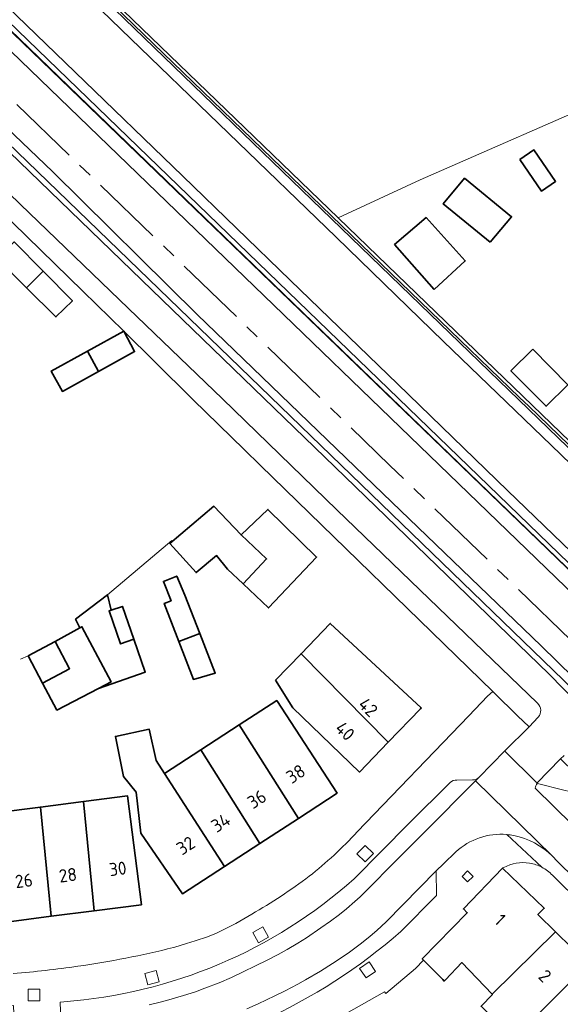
# Model space of a CAD drawing. Extents: x 152761 to 155748, y 459947 to 462743.
# Tile 223 of 256: x 154933 to 154989, y 462066 to 462168. Entities that reach past the tile are written whole.
import ezdxf
from ezdxf.enums import TextEntityAlignment as Align

# ---------------------------------------------------------------- set-up
doc = ezdxf.new("R2010")
doc.units = 0
doc.header["$LTSCALE"] = 0.75
doc.linetypes.add('AM-AS', pattern=[16, 10, -2, 2, -2])
for name, color, linetype, lineweight in [('B-RO-AM-AS_SPOOR-G', 251, 'AM-AS', 18), ('B-RO-GR-BEPLANTING_CULTUUR_HEESTERS-GV', 251, 'CONTINUOUS', 18), ('B-RO-GR-GROENVOORZIENING-GV', 251, 'CONTINUOUS', 18), ('B-RO-IE-TERREINAFSCHEIDING_KUNSTMATIG_HEKWERK-G', 251, 'IE-TERREINAFSCHEIDING-KUNSTMATIG', 18), ('B-RO-IE-TERREINAFSCHEIDING_KUNSTMATIG_MUUR-G', 251, 'IE-TERREINAFSCHEIDING-KUNSTMATIG-DICHT', 18), ('B-RO-IE-TERREINAFSCHEIDING_KUNSTMATIG_MUUR-GV', 251, 'CONTINUOUS', 18), ('B-RO-KW-KUNSTWERK_GELUIDSWERING_SCHERM-G', 251, 'CONTINUOUS', 18), ('B-RO-OG-BEBOUWING-GV', 6, 'CONTINUOUS', 35), ('B-RO-OG-BEBOUWING-T18', 1, 'CONTINUOUS', 18), ('B-RO-OG-TERREIN_CULTUURSCHEIDING-GV', 251, 'CONTINUOUS', 18), ('B-RO-VH-VERHARDING_ASFALT-GV', 251, 'CONTINUOUS', 18), ('B-RO-VH-VERHARDING_BETONSTRAATSTEEN-GV', 251, 'CONTINUOUS', 18), ('B-RO-VH-VERHARDING_HALFVERHARDING-GV', 251, 'CONTINUOUS', 18), ('B-RO-VH-VERHARDING_STRAATBAKSTEEN-GV', 251, 'CONTINUOUS', 18), ('B-RO-VH-VERHARDING_TEGEL-GV', 251, 'CONTINUOUS', 18)]:
    doc.layers.add(name, color=color, linetype=linetype, lineweight=lineweight)
doc.styles.add('NLCS-ISO-M200-T18', font='NLCS-ISO.ttf', dxfattribs={"height": 0.36})
doc.linetypes.add('IE-TERREINAFSCHEIDING-KUNSTMATIG', pattern='A,4,[82,NLCS.SHX,S=0.75,R=90,X=0,Y=0],4,-2', length=10)
doc.linetypes.add('IE-TERREINAFSCHEIDING-KUNSTMATIG-DICHT', pattern='A,8,-1,[82,NLCS.SHX,S=0.75,R=90,X=0,Y=0],-1', length=10)

msp = doc.modelspace()

# ---------------------------------------------------------------- linework, layer by layer
at = {"layer": 'B-RO-AM-AS_SPOOR-G', "flags": 128}
msp.add_lwpolyline([(155681.987, 461195.763), (155672.897, 461211.998), (155658.384, 461238), (155648.351, 461255.973), (155631.803, 461285.539), (155617.005, 461312.012), (155604.143, 461335.108), (155586.106, 461367.342), (155573.02, 461390.792), (155559.991, 461413.975), (155544.73, 461441.297), (155529.591, 461468.574), (155516.181, 461492.539), (155500.425, 461520.67), (155487.311, 461544.201), (155472.908, 461569.975), (155459.676, 461593.56), (155452.428, 461606.124), (155446.443, 461616.221), (155440.009, 461626.758), (155432.431, 461638.783), (155427.999, 461645.62), (155419.637, 461658.231), (155411.687, 461669.817), (155404.43, 461680.083), (155396.489, 461691.108), (155386.222, 461704.969), (155375.934, 461718.105), (155367.385, 461728.826), (155358.538, 461739.712), (155349.636, 461750.151), (155339.349, 461762.035), (155326.593, 461776.143), (155315.623, 461787.804), (155302.965, 461800.863), (155286.683, 461817.004), (155279.088, 461824.405), (155265.87, 461837.192), (155251.91, 461850.736), (155235.055, 461867.015), (155223.768, 461877.851), (155210.731, 461890.47), (155196.665, 461904.045), (155180.515, 461919.578), (155162.215, 461937.301), (155146.061, 461952.951), (155129.233, 461969.126), (155112.429, 461985.449), (155089.419, 462007.664), (155069.182, 462027.224), (155049.179, 462046.54), (155031.327, 462063.779), (155013.24, 462081.298), (154991.538, 462102.251), (154971.216, 462121.853), (154947.336, 462145.018), (154926.087, 462165.465), (154903.331, 462187.394), (154885.668, 462204.449), (154866.26, 462223.265), (154854.532, 462234.618), (154837.057, 462251.563), (154828.307, 462260.46), (154819.869, 462269.224), (154807.197, 462281.919), (154798.331, 462290.411), (154775.258, 462312.873), (154762.216, 462325.461), (154742.643, 462344.37), (154723.927, 462362.402), (154710.544, 462375.359), (154692.99, 462392.257), (154675.511, 462409.117), (154657.482, 462426.5), (154637.826, 462445.435), (154617.093, 462465.509), (154594.11, 462487.696), (154586.212, 462495.316)], dxfattribs=at)
at = {"layer": 'B-RO-GR-BEPLANTING_CULTUUR_HEESTERS-GV', "flags": 128}
for points in [[(155144.963, 461974.7), (155145.179, 461974.997), (155145.061, 461975.091), (155144.977, 461974.992), (155142.443, 461977.139), (155044.234, 462071.257), (154985.542, 462127.971), (154984.597, 462128.883), (154863.02, 462246.363), (154853.037, 462256.167), (154843.167, 462266.13), (154834.79, 462274.708), (154829.082, 462280.441), (154828.884, 462280.246), (154830.969, 462278.132), (154844.308, 462264.577)], [(155167.222, 461927.577), (155110.046, 461982.746), (154988.098, 462100.702), (154875.373, 462209.725), (154832.53, 462251.161), (154832.149, 462250.767), (154987.605, 462100.363), (154993.68, 462094.158)], [(154847.739, 462246.089), (154991.355, 462107.365), (155140.92, 461962.856), (155142.094, 461964.09), (155136.932, 461970.298), (154993.08, 462108.477), (154992.782, 462108.765), (154992.518, 462108.491), (154992.457, 462108.428), (154887.644, 462209.685), (154857.734, 462238.58)], [(154863.489, 462245.55), (155045.478, 462069.704), (155142.795, 461976.399), (155143.561, 461975.763), (155144.963, 461974.7)]]:
    msp.add_lwpolyline(points, dxfattribs=at)
at = {"layer": 'B-RO-GR-GROENVOORZIENING-GV', "flags": 128}
for points in [[(155168.12, 461927.617), (155161.431, 461934.055), (155143.562, 461951.538), (155119.541, 461974.592), (155051.469, 462040.466), (155026.839, 462064.039), (154986.833, 462103.233), (154970.491, 462118.951), (154951.346, 462137.418), (154936.429, 462152.155), (154903.829, 462183.355), (154873.091, 462213.297), (154875.373, 462209.725), (154988.098, 462100.702), (155110.046, 461982.746), (155167.222, 461927.577), (155167.65, 461927.164)], [(154990.278, 462090.177), (154988.834, 462091.588), (154986.392, 462089.09), (154986.434, 462089.025), (154989.153, 462088.353), (154989.761, 462088.203)], [(154968.667, 462080.953), (154969.509, 462081.807), (154968.655, 462082.65), (154967.813, 462081.796)], [(154978.659, 462079.451), (154979.225, 462078.885), (154979.791, 462079.451), (154979.225, 462080.017)], [(154957.652, 462072.602), (154958.699, 462073.188), (154958.113, 462074.236), (154957.066, 462073.65)], [(154968.754, 462068.976), (154969.742, 462069.656), (154969.062, 462070.645), (154968.074, 462069.965)], [(154947.407, 462068.566), (154947.109, 462069.729), (154945.946, 462069.431), (154946.244, 462068.269)], [(154935.088, 462067.821), (154933.888, 462067.806), (154933.902, 462066.606), (154935.101, 462066.62)]]:
    msp.add_lwpolyline(points, close=True, dxfattribs=at)
at = {"layer": 'B-RO-IE-TERREINAFSCHEIDING_KUNSTMATIG_HEKWERK-G', "flags": 128}
for points in [[(154847.739, 462246.089), (154991.355, 462107.365)], [(154875.373, 462209.725), (154988.098, 462100.702), (155110.046, 461982.746), (155167.222, 461927.577)], [(154974.35, 462151.315), (154994.935, 462160.332)], [(154942.073, 462108.502), (154948.715, 462114.12)], [(154933.899, 462102.196), (154933.107, 462101.873)]]:
    msp.add_lwpolyline(points, dxfattribs=at)
at = {"layer": 'B-RO-IE-TERREINAFSCHEIDING_KUNSTMATIG_MUUR-G', "flags": 128}
for points in [[(154829.082, 462280.441), (154834.79, 462274.708), (154843.167, 462266.13), (154853.037, 462256.167), (154863.02, 462246.363), (154984.597, 462128.883)], [(154992.457, 462108.428), (154887.644, 462209.685)], [(154965.879, 462147.42), (154940.823, 462171.632)], [(154939.523, 462139.834), (154925.079, 462153.919)], [(154965.879, 462147.42), (154974.35, 462151.315)], [(154943.766, 462135.697), (154939.523, 462139.834)], [(154946.992, 462132.51), (154943.766, 462135.697)], [(154985.542, 462127.971), (155044.234, 462071.257), (155142.443, 461977.139), (155144.977, 461974.992), (155145.061, 461975.091)], [(154970.782, 462067.377), (154973.846, 462069.951), (154974.699, 462070.806)]]:
    msp.add_lwpolyline(points, dxfattribs=at)
at = {"layer": 'B-RO-IE-TERREINAFSCHEIDING_KUNSTMATIG_MUUR-GV', "flags": 128}
for points in [[(154843.398, 462266.356), (154835.02, 462274.935), (154830.017, 462279.965), (154829.508, 462280.477), (154829.323, 462280.663), (154829.082, 462280.441), (154834.79, 462274.708), (154843.167, 462266.13), (154853.037, 462256.167), (154863.02, 462246.363), (154984.597, 462128.883), (154985.542, 462127.971), (155044.234, 462071.257), (155142.443, 461977.139), (155144.977, 461974.992), (155145.061, 461975.091), (155145.186, 461975.238), (155144.939, 461975.447)], [(155144.939, 461975.447), (155142.659, 461977.379), (155123.553, 461995.689), (155116.655, 462002.3), (155090.984, 462026.902), (155085.937, 462031.739), (155053.756, 462062.579), (155044.458, 462071.49), (155032.313, 462083.226), (155026.382, 462088.957), (155009.521, 462105.25), (155006.941, 462107.742), (155002.023, 462112.494), (154999.473, 462114.958), (154982.052, 462131.792), (154965.879, 462147.42), (154940.823, 462171.632), (154940.701, 462171.75), (154863.245, 462246.595)], [(154857.734, 462238.58), (154887.644, 462209.685), (154992.457, 462108.428), (154992.518, 462108.491), (154992.782, 462108.765), (154860.425, 462236.714)]]:
    msp.add_lwpolyline(points, dxfattribs=at)
at = {"layer": 'B-RO-KW-KUNSTWERK_GELUIDSWERING_SCHERM-G', "flags": 128}
msp.add_lwpolyline([(154992.418, 462108.452), (154914.564, 462183.572), (154887.644, 462209.685)], dxfattribs=at)
at = {"layer": 'B-RO-OG-BEBOUWING-GV', "flags": 128}
for points in [[(154984.628, 462153.417), (154986.856, 462150.171), (154988.308, 462151.168), (154986.079, 462154.414)], [(154981.574, 462144.911), (154983.771, 462147.52), (154978.923, 462151.494), (154976.726, 462148.834)], [(154975.78, 462140.023), (154978.997, 462142.954), (154974.944, 462147.428), (154971.7, 462144.645)], [(154933.733, 462140.199), (154935.442, 462141.888), (154932.447, 462144.919), (154930.701, 462143.216)], [(154933.733, 462140.199), (154936.764, 462137.182), (154938.46, 462138.834), (154935.442, 462141.888)], [(154940.022, 462133.641), (154941.168, 462131.553), (154944.87, 462133.6), (154943.766, 462135.697)], [(154941.168, 462131.553), (154940.022, 462133.641), (154936.277, 462131.585), (154937.432, 462129.488)], [(154985.967, 462133.86), (154983.702, 462131.615), (154987.333, 462127.968), (154989.562, 462130.159)], [(154956.062, 462109.649), (154958.489, 462112.207), (154955.869, 462114.693), (154953.053, 462117.646), (154948.512, 462113.809), (154951.214, 462110.809), (154953.327, 462112.554), (154954.467, 462111.163)], [(154956.062, 462109.649), (154958.682, 462107.162), (154963.656, 462112.405), (154958.63, 462117.325), (154955.869, 462114.693), (154958.489, 462112.207)], [(154951.595, 462104.533), (154950.057, 462108.468), (154949.223, 462110.434), (154947.845, 462109.894), (154948.636, 462107.903), (154947.931, 462107.623), (154949.44, 462103.704)], [(154942.073, 462108.502), (154938.78, 462105.985), (154939.228, 462105.091), (154939.44, 462105.206), (154942.452, 462099.516), (154941.14, 462098.833), (154945.983, 462100.528), (154944.804, 462103.917), (154943.43, 462103.438), (154942.236, 462106.852), (154942.454, 462106.928)], [(154942.454, 462106.928), (154942.236, 462106.852), (154943.43, 462103.438), (154944.804, 462103.917), (154943.625, 462107.305)], [(154936.67, 462103.701), (154938.163, 462100.881), (154935.377, 462099.406), (154936.861, 462096.606), (154941.14, 462098.833), (154942.452, 462099.516), (154939.44, 462105.206), (154939.228, 462105.091)], [(154971.046, 462093.305), (154974.361, 462096.741), (154974.456, 462096.839), (154965.061, 462105.555), (154962.048, 462102.435)], [(154949.44, 462103.704), (154950.949, 462099.784), (154953.196, 462100.437), (154951.595, 462104.533)], [(154933.899, 462102.196), (154935.377, 462099.406), (154938.163, 462100.881), (154936.67, 462103.701)], [(154959.4, 462099.691), (154961.197, 462096.851), (154968.069, 462090.22), (154971.046, 462093.305), (154962.048, 462102.435)], [(154961.778, 462085.443), (154965.773, 462088.047), (154959.549, 462097.598), (154955.676, 462095.076)], [(154955.676, 462095.076), (154951.715, 462092.498), (154957.796, 462082.848), (154961.778, 462085.443)], [(154954.145, 462080.469), (154947.976, 462090.063), (154947.101, 462091.416), (154946.393, 462094.639), (154942.901, 462093.899), (154943.747, 462089.75), (154945.041, 462088.143), (154945.52, 462083.925), (154949.822, 462077.651)], [(154951.715, 462092.498), (154947.976, 462090.063), (154954.145, 462080.469), (154957.796, 462082.848)], [(154936.265, 462075.334), (154940.712, 462075.901), (154939.603, 462087.182), (154935.156, 462086.614)], [(154939.603, 462087.182), (154940.712, 462075.901), (154945.587, 462076.523), (154944.153, 462087.762)], [(154936.265, 462075.334), (154935.156, 462086.614), (154930.507, 462086.021), (154931.67, 462074.748)], [(154981.756, 462067.307), (154981.765, 462067.316), (154988.312, 462073.725), (154986.493, 462075.521), (154987.141, 462076.172), (154982.833, 462080.311), (154978.795, 462076.105), (154979.196, 462075.706), (154974.559, 462070.949), (154974.699, 462070.806), (154976.663, 462068.805), (154976.811, 462068.654), (154976.945, 462068.795), (154978.635, 462070.563)], [(154984.008, 462062.688), (154991.657, 462070.423), (154988.312, 462073.725), (154981.765, 462067.316), (154981.756, 462067.307), (154981.797, 462067.265), (154980.62, 462066.064)], [(154987.162, 462059.544), (154994.802, 462067.318), (154991.657, 462070.423), (154984.008, 462062.688)]]:
    msp.add_lwpolyline(points, close=True, dxfattribs=at)
at = {"layer": 'B-RO-OG-TERREIN_CULTUURSCHEIDING-GV', "flags": 128}
msp.add_lwpolyline([(155000, 462196.283), (154973.432, 462184.426), (154941.253, 462171.901), (154940.823, 462171.632), (154965.879, 462147.42), (154974.35, 462151.315), (154994.935, 462160.332)], dxfattribs=at)
at = {"layer": 'B-RO-VH-VERHARDING_ASFALT-GV', "flags": 128}
for points in [[(154993.68, 462094.158), (154987.605, 462100.363), (154832.149, 462250.767)], [(154829.978, 462248.591), (154838.034, 462240.762), (154849.157, 462230.007), (154859.544, 462219.927), (154869.194, 462210.55), (154879.586, 462200.473), (154890.711, 462189.732), (154902.539, 462178.265), (154912.976, 462168.236), (154922.672, 462158.874), (154933.08, 462148.81), (154944.245, 462138.066), (154953.936, 462128.722), (154965.757, 462117.262), (154976.201, 462107.208), (154986.44, 462097.315)], [(155145.933, 461974.399), (155145.179, 461974.997), (155144.963, 461974.7), (155143.561, 461975.763), (155142.795, 461976.399), (155045.478, 462069.704), (154863.489, 462245.55)], [(154863.064, 462244.578), (154865.385, 462242.331), (154876.133, 462231.93), (154887.954, 462220.509), (154899.054, 462209.789), (154910.155, 462199.071), (154921.266, 462188.351), (154932.364, 462177.625), (154943.467, 462166.88), (154954.577, 462156.142), (154965.666, 462145.406), (154976.74, 462134.661), (154987.856, 462123.955), (154998.233, 462113.919)], [(154998.233, 462113.919), (154987.856, 462123.955), (154976.74, 462134.661), (154965.666, 462145.406), (154954.577, 462156.142), (154943.467, 462166.88), (154932.364, 462177.625), (154921.266, 462188.351), (154910.155, 462199.071), (154899.054, 462209.789), (154887.954, 462220.509), (154876.133, 462231.93), (154865.385, 462242.331), (154863.064, 462244.578)], [(154993.746, 462109.249), (154983.363, 462119.259), (154972.029, 462130.229), (154960.931, 462140.967), (154949.845, 462151.708), (154938.739, 462162.44), (154927.636, 462173.173), (154916.543, 462183.879), (154905.448, 462194.604), (154894.336, 462205.344), (154883.237, 462216.053), (154871.497, 462227.403), (154861.124, 462237.418), (154859.536, 462238.968)], [(154859.536, 462238.968), (154861.124, 462237.418), (154871.497, 462227.403), (154883.237, 462216.053), (154894.336, 462205.344), (154905.448, 462194.604), (154916.543, 462183.879), (154927.636, 462173.173), (154938.739, 462162.44), (154949.845, 462151.708), (154960.931, 462140.967), (154972.029, 462130.229), (154983.363, 462119.259), (154993.746, 462109.249)], [(154860.425, 462236.714), (154992.782, 462108.765), (154993.08, 462108.477), (155136.932, 461970.298), (155142.094, 461964.09), (155152.902, 461953.802)], [(154986.52, 462095.887), (154985.57, 462094.879), (154983.078, 462092.393), (154983.184, 462092.287), (154986.278, 462089.203), (154986.392, 462089.09), (154988.834, 462091.588), (154989.183, 462091.945)]]:
    msp.add_lwpolyline(points, dxfattribs=at)
at = {"layer": 'B-RO-VH-VERHARDING_ASFALT-GV'}
msp.add_lwpolyline([(154986.44, 462097.315, -0.4159947), (154986.52, 462095.887)], format="xyb", dxfattribs=at)
at = {"layer": 'B-RO-VH-VERHARDING_BETONSTRAATSTEEN-GV'}
msp.add_lwpolyline([(154986.434, 462089.025, 0.178772), (154986.208, 462088.545)], format="xyb", dxfattribs=at)
at = {"layer": 'B-RO-VH-VERHARDING_BETONSTRAATSTEEN-GV', "flags": 128}
for points in [[(154989.153, 462088.353), (154986.434, 462089.025)], [(154986.208, 462088.545), (155013.147, 462062.106), (155014.042, 462061.234), (155014.95, 462060.331), (155015.854, 462059.457), (155059.36, 462016.669), (155060.257, 462015.788), (155061.165, 462014.902), (155062.063, 462014.021), (155093.2, 461983.389), (155098.294, 461982.408), (155098.274, 461983.596)]]:
    msp.add_lwpolyline(points, dxfattribs=at)
at = {"layer": 'B-RO-VH-VERHARDING_HALFVERHARDING-GV', "flags": 128}
for points in [[(154806.335, 462278.914), (154817.056, 462268.204), (154830.878, 462254.084), (154841.782, 462243.393), (154856.028, 462229.779), (154873.091, 462213.297), (154903.829, 462183.355), (154936.429, 462152.155), (154951.346, 462137.418), (154970.491, 462118.951), (154986.833, 462103.233), (155026.839, 462064.039), (155051.469, 462040.466), (155119.541, 461974.592), (155143.562, 461951.538), (155161.431, 461934.055), (155168.12, 461927.617)], [(155168.12, 461927.617), (155214.407, 461882.908), (155218.621, 461878.86), (155219.805, 461880.037), (155219.851, 461880.015), (155221.483, 461881.743), (155222.404, 461880.873), (155222.915, 461881.734), (155219.977, 461884.594), (155220.469, 461885.08), (155197.427, 461907.496), (155170.19, 461933.713), (155143.879, 461958.584), (155124.035, 461977.628), (155102.014, 461998.922), (155074.589, 462025.938), (155045.001, 462054.332), (155022.518, 462076.142), (154998.045, 462099.46), (154990.672, 462106.666), (154991.355, 462107.365), (154847.739, 462246.089)]]:
    msp.add_lwpolyline(points, dxfattribs=at)
at = {"layer": 'B-RO-VH-VERHARDING_STRAATBAKSTEEN-GV', "flags": 128}
for points in [[(154986.434, 462089.025), (154986.392, 462089.09), (154986.278, 462089.203), (154983.184, 462092.287), (154983.078, 462092.393), (154980.397, 462089.661), (154980.052, 462089.314), (154987.968, 462081.567), (154988.518, 462080.994), (154997.404, 462072.256), (155009.162, 462060.718), (155010.499, 462059.394)], [(154987.968, 462081.567), (154980.052, 462089.314), (154974.755, 462083.989), (154971.519, 462080.74), (154969.092, 462078.265), (154968.132, 462077.336), (154967.612, 462076.869), (154966.732, 462076.114), (154966.008, 462075.531), (154965.079, 462074.834), (154964.092, 462074.131), (154962.594, 462073.118), (154961.719, 462072.571), (154960.608, 462071.914), (154959.701, 462071.411), (154958.559, 462070.816), (154954.866, 462069.038), (154953.586, 462068.483), (154952.132, 462067.909), (154951.15, 462067.558), (154949.91, 462067.149), (154948.408, 462066.709), (154947.648, 462066.509), (154946.381, 462066.207)], [(155010.499, 462059.394), (155013.147, 462062.106), (154986.208, 462088.545)], [(154956.466, 462065.803), (154957.639, 462066.318), (154959.337, 462067.118), (154960.403, 462067.651), (154961.719, 462068.345), (154962.501, 462068.78), (154964.043, 462069.687), (154965.301, 462070.478), (154966.297, 462071.136), (154967.034, 462071.643), (154968.297, 462072.567), (154969.172, 462073.274), (154969.852, 462073.856), (154970.839, 462074.771), (154976.003, 462080.026), (154976.762, 462080.735), (154978.024, 462081.975)]]:
    msp.add_lwpolyline(points, dxfattribs=at)
at = {"layer": 'B-RO-VH-VERHARDING_STRAATBAKSTEEN-GV'}
for points in [[(154986.208, 462088.545, -0.178772), (154986.434, 462089.025)], [(154978.024, 462081.975, -0.2124809), (154983.267, 462083.777)], [(154983.267, 462083.777, -0.026489), (154983.986, 462083.676)], [(154983.986, 462083.676, -0.1413672), (154987.968, 462081.567)]]:
    msp.add_lwpolyline(points, format="xyb", dxfattribs=at)
at = {"layer": 'B-RO-VH-VERHARDING_TEGEL-GV', "flags": 128}
for points in [[(154986.44, 462097.315), (154976.201, 462107.208), (154965.757, 462117.262), (154953.936, 462128.722), (154944.245, 462138.066), (154933.08, 462148.81), (154922.672, 462158.874), (154912.976, 462168.236), (154902.539, 462178.265), (154890.711, 462189.732), (154879.586, 462200.473), (154869.194, 462210.55), (154859.544, 462219.927), (154849.157, 462230.007), (154838.034, 462240.762), (154829.978, 462248.591)], [(154810.165, 462242.763), (154809.194, 462242.547), (154809.487, 462241.02), (154828.96, 462247.48), (154830.744, 462245.739), (154830.847, 462245.803), (154879.026, 462198.84), (154898.276, 462180.076), (154925.079, 462153.919), (154939.523, 462139.834), (154943.766, 462135.697), (154946.992, 462132.51), (154950.795, 462128.753)], [(154950.795, 462128.753), (154950.92, 462128.631), (154956.174, 462123.516), (154957.871, 462121.864), (154981.835, 462098.532), (154982.074, 462098.299), (154984.281, 462096.138), (154984.388, 462096.033), (154985.57, 462094.879), (154986.52, 462095.887)], [(154981.835, 462098.532), (154981.291, 462098.047), (154979.361, 462096.009), (154967.836, 462084.035)], [(154980.397, 462089.661), (154983.078, 462092.393), (154985.57, 462094.879), (154984.388, 462096.033), (154984.281, 462096.138), (154982.074, 462098.299), (154981.835, 462098.532)], [(154946.381, 462066.207), (154947.648, 462066.509), (154948.408, 462066.709), (154949.91, 462067.149), (154951.15, 462067.558), (154952.132, 462067.909), (154953.586, 462068.483), (154954.866, 462069.038), (154958.559, 462070.816), (154959.701, 462071.411), (154960.608, 462071.914), (154961.719, 462072.571), (154962.594, 462073.118), (154964.092, 462074.131), (154965.079, 462074.834), (154966.008, 462075.531), (154966.732, 462076.114), (154967.612, 462076.869), (154968.132, 462077.336), (154969.092, 462078.265), (154971.519, 462080.74), (154974.755, 462083.989), (154980.052, 462089.314), (154980.397, 462089.661)], [(154967.522, 462079.201), (154973.183, 462084.922), (154977.431, 462089.13)], [(154977.431, 462089.13), (154973.183, 462084.922), (154967.522, 462079.201)], [(154978.127, 462089.399), (154979.754, 462089.406)], [(154979.754, 462089.406), (154978.127, 462089.399)], [(154983.267, 462083.777), (154986.888, 462080.394)], [(154986.888, 462080.394), (154983.267, 462083.777)], [(154978.024, 462081.975), (154976.762, 462080.735), (154976.003, 462080.026), (154976.03, 462077.49), (154972.351, 462073.771)], [(155090.559, 461978.602), (155095.639, 461973.952), (155096.476, 461974.867), (155095.574, 461975.765), (155093.045, 461978.241), (155082.058, 461989.025), (155071.017, 461999.937), (155060.725, 462010.036), (155059.329, 462011.327), (155058.475, 462012.229), (155057.576, 462013.128), (155056.673, 462013.983), (155054.695, 462015.976), (155041.525, 462028.934), (155028.363, 462041.879), (155014.489, 462055.49), (155013.17, 462056.75), (155012.282, 462057.631), (155011.387, 462058.514), (155010.499, 462059.394), (155009.162, 462060.718), (154997.404, 462072.256), (154988.518, 462080.994), (154987.968, 462081.567)], [(154954.046, 462059.41), (154955.092, 462059.816), (154959.987, 462061.824), (154962.633, 462063.08), (154963.531, 462063.531), (154970.668, 462067.543), (154970.782, 462067.377), (154973.846, 462069.951), (154974.699, 462070.806), (154974.559, 462070.949), (154979.196, 462075.706), (154978.795, 462076.105), (154982.833, 462080.311), (154982.958, 462080.372)], [(154972.351, 462073.771), (154976.03, 462077.49), (154976.003, 462080.026), (154970.839, 462074.771), (154969.852, 462073.856), (154969.172, 462073.274), (154968.297, 462072.567), (154967.034, 462071.643), (154966.297, 462071.136), (154965.301, 462070.478), (154964.043, 462069.687), (154962.501, 462068.78), (154961.719, 462068.345), (154960.403, 462067.651), (154959.337, 462067.118), (154957.639, 462066.318), (154956.466, 462065.803)], [(154987.983, 462079.572), (155000, 462067.708), (155006.768, 462061.415), (155007.465, 462060.655), (155018.174, 462049.708), (155019.078, 462048.885), (155041.944, 462026.571), (155042.816, 462025.688), (155055.18, 462013.535), (155068.948, 462000), (155076.983, 461992.101), (155077.646, 461991.449), (155090.007, 461979.298)], [(154950.24, 462072.536), (154950.114, 462072.499), (154949.017, 462072.148), (154948.892, 462072.119)], [(154928.231, 462069.207), (154927.005, 462069.087), (154917.808, 462068.968), (154915.21, 462069.02), (154918.969, 462064.703), (154919.377, 462064.247), (154919.692, 462064.238), (154921.36, 462066.02), (154932.38, 462066.12), (154932.457, 462064.375), (154937.274, 462064.594), (154937.2, 462066.48), (154937.579, 462066.525)], [(154937.579, 462066.525), (154937.2, 462066.48), (154937.274, 462064.594)]]:
    msp.add_lwpolyline(points, dxfattribs=at)
at = {"layer": 'B-RO-VH-VERHARDING_TEGEL-GV'}
for points in [[(154986.52, 462095.887, 0.4159947), (154986.44, 462097.315)], [(154977.431, 462089.13, -0.2083132), (154978.127, 462089.399)], [(154978.127, 462089.399, 0.2083132), (154977.431, 462089.13)], [(154979.754, 462089.406, 0.2005376), (154980.397, 462089.661)], [(154980.397, 462089.661, -0.2005376), (154979.754, 462089.406)], [(154967.836, 462084.035, -0.0390244), (154962.892, 462079.472)], [(154983.267, 462083.777, 0.2124809), (154978.024, 462081.975)], [(154983.986, 462083.676, 0.026489), (154983.267, 462083.777)], [(154987.968, 462081.567, 0.1413672), (154983.986, 462083.676)], [(154982.958, 462080.372, -0.1676373), (154985.631, 462080.816)], [(154985.631, 462080.816, -0.0794172), (154986.888, 462080.394)], [(154986.888, 462080.394, -0.0819455), (154987.983, 462079.572)], [(154937.579, 462066.525, 0.1651139), (154967.522, 462079.201)], [(154967.522, 462079.201, -0.1651139), (154937.579, 462066.525)], [(154962.892, 462079.472, -0.0320737), (154956.956, 462075.562)], [(154956.956, 462075.562, -0.0306027), (154953.661, 462073.755)], [(154941.737, 462059.891, 0.1473874), (154972.351, 462073.771)], [(154972.351, 462073.771, -0.1473874), (154941.737, 462059.891)], [(154953.661, 462073.755, -0.0400637), (154950.24, 462072.536)], [(154948.892, 462072.119, -0.0259579), (154939.025, 462070.179)], [(154939.025, 462070.179, -0.0167985), (154932.354, 462069.439)]]:
    msp.add_lwpolyline(points, format="xyb", dxfattribs=at)
at = {"layer": 'B-RO-VH-VERHARDING_TEGEL-GV', "flags": 128}
for points in [[(154968.667, 462080.953), (154967.813, 462081.796), (154968.655, 462082.65), (154969.509, 462081.807)], [(154978.659, 462079.451), (154979.225, 462080.017), (154979.791, 462079.451), (154979.225, 462078.885)], [(154957.652, 462072.602), (154957.066, 462073.65), (154958.113, 462074.236), (154958.699, 462073.188)], [(154968.754, 462068.976), (154968.074, 462069.965), (154969.062, 462070.645), (154969.742, 462069.656)], [(154947.407, 462068.566), (154946.244, 462068.269), (154945.946, 462069.431), (154947.109, 462069.729)], [(154935.088, 462067.821), (154935.101, 462066.62), (154933.902, 462066.606), (154933.888, 462067.806)]]:
    msp.add_lwpolyline(points, close=True, dxfattribs=at)

# ---------------------------------------------------------------- texts
at = {"layer": 'B-RO-OG-BEBOUWING-T18', "style": 'NLCS-ISO-M200-T18'}
for s, rotation, p in [('42', 316.1, (154968.967, 462096.911)), ('40', 316.1, (154966.59, 462094.448)), ('38', 33.1, (154961.499, 462090.036)), ('36', 33.1, (154957.486, 462087.42)), ('34', 33.1, (154953.76, 462084.992)), ('32', 33.1, (154950.147, 462082.638)), ('30', 7.3, (154943.139, 462080.243)), ('26', 7.3, (154933.453, 462079.008)), ('28', 7.2, (154937.992, 462079.587)), ('1', 316.1, (154982.588, 462074.999)), ('2', 315.4, (154987.214, 462069.188))]:
    msp.add_text(s, height=1.35, rotation=rotation, dxfattribs=at).set_placement(p, align=Align.MIDDLE)

doc.saveas('drawing.dxf')
